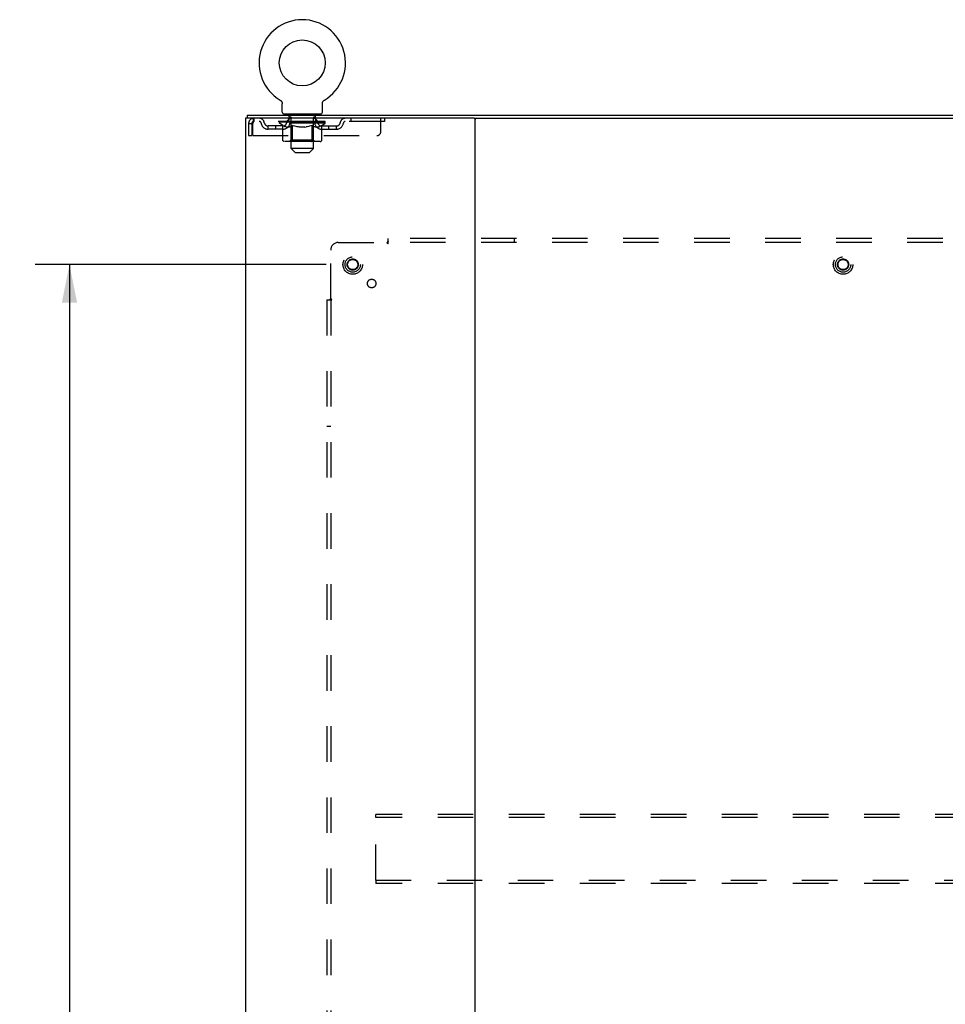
# Model space of a CAD drawing. Header units: inches. Extents: x 0 to 211, y 0 to 136.
# Tile 23 of 24: x 150 to 181, y 68 to 100. Entities that reach past the tile are written whole.
import ezdxf

# ---------------------------------------------------------------- set-up
doc = ezdxf.new("R2010")
doc.units = ezdxf.units.IN
doc.header["$LTSCALE"] = 11.589615
doc.header["$MEASUREMENT"] = 0
doc.linetypes.add('HIDDEN', pattern=[0.2, 0.1, -0.1])
doc.layers.get('0').update_dxf_attribs({"linetype": 'CONTINUOUS'})
for name, color, linetype in [('DEFAULT_2', 8, 'HIDDEN'), ('DIMENSIONS', 7, 'CONTINUOUS'), ('SUBPANEL', 7, 'CONTINUOUS')]:
    doc.layers.add(name, color=color, linetype=linetype)
doc.styles.get("Standard").update_dxf_attribs({"font": 'arial.ttf'})
doc.dimstyles.new('DIMSTYLE_1', dxfattribs={"dimtxt": 0.929648, "dimasz": 1.239531, "dimexe": 0.09, "dimexo": 0.07, "dimgap": 0.0375, "dimtad": 0, "dimtih": 1, "dimtoh": 1, "dimzin": 4, "dimdsep": 46, "dimtxsty": 'Standard', "dimblk": '_FILLED', "dimblk1": '_FILLED', "dimblk2": '_FILLED', "dimcen": 0.09, "dimadec": 3, "dimazin": 1, "dimtfac": 1, "dimtdec": 3, "dimtofl": 0, "dimtmove": 0, "dimatfit": 3, "dimldrblk": '_FILLED', "dimfxl": 0, "dimtolj": 1, "dimtzin": 4, "dimarcsym": 0})

# ---------------------------------------------------------------- blocks, each defined once
blk = doc.blocks.new('_FILLED')
at = {"color": 0, "linetype": 'ByBlock'}
blk.add_solid([(0, 0), (-1, 0.2), (-1, -0.2)], dxfattribs=at)
blk = doc.blocks.new('*D9')
at = {"layer": 'DIMENSIONS', "color": 2, "linetype": 'Continuous'}
for p, q in [((160.316, 92.306), (150.826, 92.306)), ((151.941, 92.306), (151.941, 55.111)), ((151.941, 16.056), (151.941, 53.252)), ((160.316, 16.056), (150.826, 16.056))]:
    blk.add_line(p, q, dxfattribs=at)
at = {"layer": 'DIMENSIONS', "color": 2, "linetype": 'Continuous', "xscale": 1.2395309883, "yscale": 1.2395309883, "zscale": 1.2395309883}
for p, rotation in [((151.941, 92.306), 90), ((151.941, 16.056), 270)]:
    blk.add_blockref('_FILLED', p, dxfattribs=dict(at, rotation=rotation))
at = {"layer": 'DIMENSIONS', "color": 2, "linetype": 'Continuous', "insert": (151.941, 54.646), "char_height": 0.9296, "width": 3.24858, "attachment_point": 2, "line_spacing_factor": 0.9}
blk.add_mtext('76.25', dxfattribs=at)

msp = doc.modelspace()

# ---------------------------------------------------------------- linework, layer by layer
at = {"color": 7, "linetype": 'Continuous'}
for p, q in [((158.814, 97.672), (158.814, 97.673)), ((158.814, 97.673), (158.818, 97.67)), ((158.816, 97.672), (158.815, 97.672)), ((158.818, 97.67), (158.823, 97.667)), ((158.823, 97.667), (158.827, 97.664)), ((158.827, 97.664), (158.831, 97.661)), ((158.831, 97.661), (158.835, 97.657)), ((158.835, 97.657), (158.839, 97.654)), ((158.839, 97.654), (158.842, 97.65)), ((158.842, 97.65), (158.846, 97.646)), ((158.846, 97.646), (158.849, 97.642)), ((158.849, 97.643), (158.853, 97.638)), ((160.222, 97.638), (160.225, 97.643)), ((160.225, 97.642), (160.229, 97.646)), ((160.228, 97.646), (160.232, 97.65)), ((160.232, 97.65), (160.236, 97.654)), ((160.236, 97.654), (160.24, 97.657)), ((160.239, 97.657), (160.244, 97.661)), ((160.243, 97.661), (160.248, 97.664)), ((160.247, 97.664), (160.252, 97.667)), ((160.252, 97.667), (160.256, 97.67)), ((160.252, 97.667), (160.253, 97.668)), ((160.256, 97.67), (160.26, 97.672)), ((160.26, 97.672), (160.259, 97.672)), ((158.853, 97.639), (158.856, 97.634)), ((158.856, 97.634), (158.859, 97.63)), ((158.859, 97.63), (158.862, 97.626)), ((158.861, 97.626), (158.864, 97.621)), ((158.864, 97.621), (158.867, 97.617)), ((158.867, 97.617), (158.869, 97.612)), ((158.869, 97.612), (158.871, 97.607)), ((158.871, 97.607), (158.873, 97.602)), ((158.873, 97.602), (158.875, 97.598)), ((158.875, 97.598), (158.876, 97.593)), ((158.876, 97.593), (158.878, 97.588)), ((158.878, 97.588), (158.879, 97.583)), ((158.879, 97.583), (158.88, 97.577)), ((158.88, 97.578), (158.881, 97.572)), ((158.881, 97.572), (158.881, 97.567)), ((158.881, 97.567), (158.882, 97.562)), ((158.882, 97.562), (158.882, 97.557)), ((158.882, 97.557), (158.882, 97.552)), ((158.882, 97.271), (158.882, 97.552)), ((160.192, 97.557), (160.193, 97.562)), ((160.192, 97.552), (160.192, 97.557)), ((160.192, 97.552), (160.192, 97.557)), ((160.192, 97.271), (160.192, 97.552)), ((160.193, 97.567), (160.194, 97.572)), ((160.193, 97.562), (160.193, 97.567)), ((160.194, 97.577), (160.196, 97.583)), ((160.194, 97.572), (160.194, 97.578)), ((160.195, 97.583), (160.197, 97.588)), ((160.197, 97.588), (160.198, 97.593)), ((160.198, 97.593), (160.2, 97.598)), ((160.2, 97.598), (160.201, 97.602)), ((160.201, 97.602), (160.203, 97.607)), ((160.203, 97.607), (160.206, 97.612)), ((160.205, 97.612), (160.208, 97.617)), ((160.208, 97.617), (160.21, 97.621)), ((160.21, 97.621), (160.213, 97.626)), ((160.213, 97.626), (160.216, 97.63)), ((160.216, 97.63), (160.219, 97.634)), ((160.219, 97.634), (160.222, 97.639)), ((157.683, 97.077), (157.683, 7.285)), ((157.741, 97.077), (157.683, 97.077)), ((157.735, 97.181), (157.735, 97.077)), ((157.735, 97.181), (197.131, 97.181)), ((165.143, 97.077), (157.771, 97.077)), ((158.942, 97.211), (158.942, 97.181)), ((160.132, 97.211), (158.942, 97.211)), ((160.132, 97.211), (160.132, 97.181)), ((165.183, 7.325), (165.183, 97.037)), ((165.223, 97.077), (189.643, 97.077))]:
    msp.add_line(p, q, dxfattribs=at)
at = {"color": 3, "linetype": 'Continuous'}
for p, q in [((157.771, 97.077), (157.741, 97.077)), ((165.143, 97.077), (165.223, 97.077))]:
    msp.add_line(p, q, dxfattribs=at)
at = {"color": 7, "linetype": 'Continuous'}
msp.add_circle((159.537, 98.883), 0.75, dxfattribs=at)
for centre, radius, start, end in [((159.537, 98.883), 1.41, 300.818, 239.182), ((158.942, 97.271), 0.06, 180, 270), ((160.132, 97.271), 0.06, 270, 360), ((165.143, 97.037), 0.04, 0, 90), ((165.223, 97.037), 0.04, 90, 180)]:
    msp.add_arc(centre, radius, start, end, dxfattribs=at)
at = {"layer": 'DEFAULT_2', "color": 8, "linetype": 'HIDDEN'}
for p, q in [((158.822, 97.668), (158.823, 97.667)), ((160.26, 97.672), (160.26, 97.673)), ((160.26, 97.673), (160.26, 97.672)), ((157.954, 97.077), (157.954, 96.973)), ((159.1, 96.973), (159.1, 97.077)), ((159.107, 97.121), (159.107, 97.201)), ((159.174, 97.111), (159.117, 97.111)), ((159.172, 96.091), (159.172, 97.101)), ((159.957, 97.111), (159.9, 97.111)), ((159.902, 96.091), (159.902, 97.101)), ((159.967, 97.121), (159.967, 97.201)), ((159.975, 96.973), (159.975, 97.077)), ((161.125, 97.077), (161.125, 96.973)), ((162.1, 96.64), (162.1, 97.077)), ((162.225, 97.077), (162.225, 96.973)), ((157.787, 96.91), (157.787, 96.515)), ((157.787, 96.91), (157.891, 96.91)), ((157.891, 96.91), (157.891, 96.515)), ((157.921, 96.515), (157.921, 96.91)), ((162.225, 96.973), (157.954, 96.973)), ((158.423, 96.722), (158.423, 96.826)), ((158.906, 96.826), (158.423, 96.826)), ((158.906, 96.722), (158.423, 96.722)), ((158.673, 96.722), (158.673, 96.826)), ((158.794, 96.919), (158.794, 96.965)), ((158.794, 96.965), (159.15, 96.965)), ((158.902, 96.843), (158.794, 96.919)), ((160.281, 96.919), (158.794, 96.919)), ((158.795, 96.965), (158.795, 96.971)), ((158.935, 96.969), (158.795, 96.971)), ((158.805, 96.965), (158.805, 96.973)), ((158.816, 96.962), (158.816, 96.965)), ((158.816, 96.962), (160.259, 96.962)), ((158.826, 96.962), (158.826, 96.965)), ((158.827, 96.962), (158.827, 96.965)), ((158.839, 96.965), (158.839, 96.973)), ((158.858, 96.962), (158.858, 96.965)), ((158.86, 96.962), (158.86, 96.965)), ((158.893, 96.965), (158.893, 96.973)), ((158.902, 96.363), (158.902, 96.843)), ((158.902, 96.843), (158.922, 96.83)), ((158.911, 96.962), (158.911, 96.965)), ((158.914, 96.962), (158.914, 96.965)), ((158.941, 96.818), (158.921, 96.83)), ((158.935, 96.965), (158.935, 96.969)), ((158.961, 96.808), (158.941, 96.818)), ((158.98, 96.8), (158.96, 96.808)), ((158.968, 96.965), (158.968, 96.973)), ((158.969, 96.962), (158.969, 96.965)), ((158.97, 96.962), (158.97, 96.965)), ((158.973, 96.962), (158.973, 96.965)), ((158.999, 96.793), (158.979, 96.8)), ((158.982, 96.962), (158.982, 96.965)), ((158.983, 96.962), (158.983, 96.965)), ((158.987, 96.962), (158.987, 96.965)), ((158.99, 96.962), (158.99, 96.966)), ((158.994, 96.962), (158.994, 96.965)), ((159.018, 96.788), (158.999, 96.793)), ((159.013, 96.962), (159.013, 96.965)), ((159.103, 96.788), (159.018, 96.788)), ((159.031, 96.962), (159.031, 96.965)), ((159.033, 96.962), (159.033, 96.968)), ((159.059, 96.965), (159.059, 96.973)), ((159.059, 96.962), (159.059, 96.965)), ((159.071, 96.962), (159.071, 96.965)), ((159.076, 96.962), (159.076, 96.965)), ((159.084, 96.962), (159.084, 96.965)), ((159.099, 96.962), (159.099, 96.97)), ((159.103, 96.788), (159.122, 96.793)), ((159.12, 96.962), (159.12, 96.965)), ((159.142, 96.8), (159.122, 96.793)), ((159.123, 96.962), (159.123, 96.965)), ((159.161, 96.808), (159.141, 96.8)), ((159.15, 96.962), (159.15, 96.965)), ((159.18, 96.818), (159.16, 96.808)), ((159.229, 96.965), (159.163, 96.965)), ((159.165, 96.965), (159.165, 96.973)), ((159.171, 96.367), (159.171, 96.915)), ((159.174, 96.962), (159.174, 96.965)), ((159.179, 96.962), (159.179, 96.965)), ((159.2, 96.83), (159.18, 96.818)), ((159.186, 96.962), (159.186, 96.971)), ((159.194, 96.962), (159.194, 96.965)), ((159.219, 96.843), (159.199, 96.83)), ((159.205, 96.962), (159.205, 96.965)), ((159.219, 96.363), (159.219, 96.843)), ((159.219, 96.843), (159.259, 96.83)), ((159.229, 96.962), (159.229, 96.965)), ((159.316, 96.965), (159.254, 96.965)), ((159.299, 96.818), (159.259, 96.83)), ((159.278, 96.962), (159.278, 96.965)), ((159.283, 96.965), (159.283, 96.973)), ((159.287, 96.962), (159.287, 96.965)), ((159.29, 96.962), (159.29, 96.972)), ((159.293, 96.962), (159.293, 96.965)), ((159.338, 96.808), (159.298, 96.818)), ((159.303, 96.962), (159.303, 96.966)), ((159.316, 96.962), (159.316, 96.965)), ((159.376, 96.8), (159.337, 96.808)), ((159.411, 96.965), (159.353, 96.965)), ((159.369, 96.962), (159.369, 96.965)), ((159.414, 96.793), (159.375, 96.8)), ((159.402, 96.965), (159.537, 96.973)), ((159.408, 96.965), (159.408, 96.973)), ((159.409, 96.973), (159.408, 96.973)), ((159.409, 96.965), (159.409, 96.973)), ((159.409, 96.962), (159.409, 96.965)), ((159.411, 96.962), (159.411, 96.965)), ((159.452, 96.788), (159.413, 96.793)), ((159.414, 96.962), (159.414, 96.966)), ((159.415, 96.962), (159.415, 96.965)), ((159.623, 96.788), (159.452, 96.788)), ((159.509, 96.965), (159.458, 96.965)), ((159.466, 96.962), (159.466, 96.965)), ((159.509, 96.962), (159.509, 96.965)), ((159.534, 96.966), (159.534, 96.965)), ((159.534, 96.962), (159.534, 96.966)), ((159.534, 96.962), (159.534, 96.965)), ((159.537, 96.965), (159.537, 96.973)), ((159.537, 96.973), (159.672, 96.965)), ((159.54, 96.962), (159.54, 96.966)), ((159.54, 96.966), (159.54, 96.965)), ((159.54, 96.962), (159.54, 96.965)), ((159.565, 96.962), (159.565, 96.965)), ((159.565, 96.965), (159.616, 96.965)), ((159.608, 96.962), (159.608, 96.965)), ((159.623, 96.788), (159.661, 96.793)), ((159.659, 96.962), (159.659, 96.965)), ((159.661, 96.962), (159.661, 96.966)), ((159.699, 96.8), (159.661, 96.793)), ((159.664, 96.962), (159.664, 96.965)), ((159.664, 96.965), (159.721, 96.965)), ((159.666, 96.965), (159.666, 96.973)), ((159.666, 96.965), (159.666, 96.973)), ((159.666, 96.973), (159.666, 96.973)), ((159.666, 96.962), (159.666, 96.965)), ((159.738, 96.808), (159.699, 96.8)), ((159.705, 96.962), (159.705, 96.965)), ((159.776, 96.818), (159.737, 96.808)), ((159.758, 96.962), (159.758, 96.965)), ((159.758, 96.965), (159.821, 96.965)), ((159.772, 96.962), (159.772, 96.966)), ((159.815, 96.83), (159.776, 96.818)), ((159.781, 96.962), (159.781, 96.965)), ((159.784, 96.962), (159.784, 96.972)), ((159.787, 96.962), (159.787, 96.965)), ((159.791, 96.965), (159.791, 96.973)), ((159.797, 96.962), (159.797, 96.965)), ((159.855, 96.843), (159.815, 96.83)), ((159.846, 96.962), (159.846, 96.965)), ((159.846, 96.965), (159.911, 96.965)), ((159.855, 96.363), (159.855, 96.843)), ((159.855, 96.843), (159.875, 96.83)), ((159.87, 96.962), (159.87, 96.965)), ((159.895, 96.818), (159.875, 96.83)), ((159.881, 96.962), (159.881, 96.965)), ((159.888, 96.962), (159.888, 96.971)), ((159.914, 96.808), (159.894, 96.818)), ((159.895, 96.962), (159.895, 96.965)), ((159.901, 96.962), (159.901, 96.965)), ((159.903, 96.367), (159.903, 96.915)), ((159.909, 96.965), (159.909, 96.973)), ((159.933, 96.8), (159.914, 96.808)), ((159.924, 96.962), (159.924, 96.965)), ((159.924, 96.965), (160.153, 96.965)), ((159.952, 96.793), (159.933, 96.8)), ((159.952, 96.962), (159.952, 96.965)), ((159.971, 96.788), (159.952, 96.793)), ((159.954, 96.962), (159.954, 96.965)), ((160.057, 96.788), (159.971, 96.788)), ((159.975, 96.962), (159.975, 96.97)), ((159.991, 96.962), (159.991, 96.965)), ((159.999, 96.962), (159.999, 96.965)), ((160.004, 96.962), (160.004, 96.965)), ((160.015, 96.965), (160.015, 96.973)), ((160.015, 96.962), (160.015, 96.965)), ((160.041, 96.962), (160.041, 96.968)), ((160.043, 96.962), (160.043, 96.965)), ((160.057, 96.788), (160.076, 96.793)), ((160.061, 96.962), (160.061, 96.965)), ((160.095, 96.8), (160.076, 96.793)), ((160.081, 96.962), (160.081, 96.965)), ((160.085, 96.962), (160.085, 96.966)), ((160.088, 96.962), (160.088, 96.965)), ((160.092, 96.962), (160.092, 96.965)), ((160.092, 96.962), (160.092, 96.965)), ((160.114, 96.808), (160.095, 96.8)), ((160.102, 96.962), (160.102, 96.965)), ((160.105, 96.962), (160.105, 96.965)), ((160.105, 96.962), (160.105, 96.965)), ((160.107, 96.965), (160.107, 96.973)), ((160.133, 96.818), (160.114, 96.808)), ((160.153, 96.83), (160.133, 96.818)), ((160.173, 96.843), (160.153, 96.83)), ((160.16, 96.962), (160.16, 96.965)), ((160.164, 96.962), (160.164, 96.965)), ((160.169, 96.826), (160.652, 96.826)), ((160.169, 96.722), (160.652, 96.722)), ((160.173, 96.843), (160.281, 96.919)), ((160.173, 96.363), (160.173, 96.843)), ((160.181, 96.965), (160.181, 96.973)), ((160.214, 96.962), (160.214, 96.965)), ((160.216, 96.962), (160.216, 96.965)), ((160.236, 96.965), (160.236, 96.973)), ((160.247, 96.962), (160.247, 96.965)), ((160.248, 96.962), (160.248, 96.965)), ((160.259, 96.962), (160.259, 96.965)), ((160.269, 96.965), (160.269, 96.973)), ((160.281, 96.919), (160.281, 96.973)), ((160.402, 96.722), (160.402, 96.826)), ((160.652, 96.722), (160.652, 96.826)), ((157.787, 96.515), (157.891, 96.515)), ((157.921, 96.515), (161.975, 96.515)), ((159.171, 96.367), (159.125, 96.32)), ((159.903, 96.367), (159.171, 96.367)), ((159.903, 96.367), (159.95, 96.32)), ((160.123, 96.32), (158.952, 96.32)), ((159.302, 95.961), (159.172, 96.091)), ((159.902, 96.091), (159.172, 96.091)), ((159.772, 95.961), (159.902, 96.091)), ((159.83, 96.32), (159.833, 96.32)), ((159.839, 96.323), (159.842, 96.325)), ((159.842, 96.325), (159.844, 96.328)), ((159.302, 95.961), (159.772, 95.961)), ((161.933, 74.265), (161.933, 74.369)), ((192.933, 74.369), (161.933, 74.369)), ((161.933, 72.223), (161.933, 74.265)), ((192.933, 74.265), (161.933, 74.265)), ((161.933, 72.223), (161.933, 72.119)), ((161.933, 72.223), (192.933, 72.223)), ((192.933, 72.119), (161.933, 72.119))]:
    msp.add_line(p, q, dxfattribs=at)
for points in [[(157.954, 97.077), (157.952, 97.076), (157.949, 97.073), (157.947, 97.068), (157.945, 97.061), (157.942, 97.052), (157.94, 97.041), (157.938, 97.028), (157.935, 97.014), (157.933, 96.999), (157.931, 96.983), (157.928, 96.965), (157.926, 96.947), (157.924, 96.929), (157.921, 96.91)], [(157.954, 96.973), (157.952, 96.973), (157.949, 96.972), (157.947, 96.97), (157.945, 96.967), (157.942, 96.964), (157.94, 96.959), (157.938, 96.955), (157.935, 96.949), (157.933, 96.944), (157.931, 96.938), (157.928, 96.931), (157.926, 96.924), (157.924, 96.917), (157.921, 96.91)], [(158.952, 96.32), (158.946, 96.32), (158.94, 96.321), (158.934, 96.323), (158.928, 96.325), (158.923, 96.328), (158.918, 96.331), (158.913, 96.336), (158.909, 96.34), (158.906, 96.345), (158.904, 96.351), (158.902, 96.357), (158.902, 96.363)], [(159.244, 96.32), (159.241, 96.32), (159.238, 96.321), (159.235, 96.323), (159.233, 96.325), (159.23, 96.328), (159.227, 96.331), (159.225, 96.336), (159.223, 96.34), (159.222, 96.345), (159.22, 96.351), (159.22, 96.357), (159.219, 96.363)], [(159.853, 96.345), (159.854, 96.351), (159.855, 96.357), (159.855, 96.363)], [(159.854, 96.351), (159.855, 96.357), (159.855, 96.363)], [(160.123, 96.32), (160.129, 96.32), (160.135, 96.321), (160.141, 96.323), (160.146, 96.325), (160.152, 96.328), (160.157, 96.331), (160.161, 96.336), (160.165, 96.34), (160.168, 96.345), (160.171, 96.351), (160.172, 96.357), (160.173, 96.363)], [(159.833, 96.32), (159.836, 96.321), (159.839, 96.323)], [(159.844, 96.328), (159.847, 96.331), (159.849, 96.336), (159.851, 96.34), (159.853, 96.345)], [(159.847, 96.331), (159.849, 96.336), (159.851, 96.34)]]:
    msp.add_lwpolyline(points, dxfattribs=at)
for centre, radius in [((161.183, 92.306), 0.318), ((177.183, 92.306), 0.318), ((161.183, 92.306), 0.183), ((161.183, 92.306), 0.166), ((177.183, 92.306), 0.183), ((177.183, 92.306), 0.166)]:
    msp.add_circle(centre, radius, dxfattribs=at)
for centre, radius, start, end in [((157.954, 96.91), 0.167, 90, 180), ((158.134, 96.91), 0.167, 8.0716, 90), ((159.195, 96.91), 0.167, 90, 171.9284), ((159.097, 97.201), 0.01, 0, 90), ((159.117, 97.121), 0.01, 180, 270), ((159.162, 97.101), 0.01, 0, 90), ((159.88, 96.91), 0.167, 8.0716, 90), ((159.912, 97.101), 0.01, 90, 180), ((159.957, 97.121), 0.01, 270, 360), ((159.977, 97.201), 0.01, 90, 180), ((160.941, 96.91), 0.167, 90, 171.9284), ((157.954, 96.91), 0.063, 90, 180), ((158.134, 96.911), 0.0625, 7.9863, 90), ((158.423, 96.951), 0.229, 187.9863, 270), ((158.423, 96.951), 0.125, 188.0716, 270), ((158.906, 96.951), 0.125, 270, 351.9284), ((158.906, 96.951), 0.229, 270, 352.0137), ((159.125, 96.915), 0.0466, 0, 90), ((159.194, 96.911), 0.0625, 90, 172.0137), ((159.88, 96.911), 0.0625, 7.9863, 90), ((159.95, 96.915), 0.0466, 90, 180), ((160.169, 96.951), 0.229, 187.9863, 270), ((160.169, 96.951), 0.125, 188.0716, 270), ((160.652, 96.951), 0.125, 270, 351.9284), ((160.652, 96.951), 0.229, 270, 352.0137), ((160.94, 96.911), 0.0625, 90, 172.0137), ((161.975, 96.64), 0.125, 270, 360)]:
    msp.add_arc(centre, radius, start, end, dxfattribs=at)
for centre, major_axis, ratio, start_param, end_param in [((159.537, 96.973), (0.743, 0.008), 0.059247, 9.249624, 9.431866), ((159.537, 96.973), (0.744, 0), 0.060167, -3.084065, -2.96706), ((159.537, 96.973), (0.743, 0.015), 0.056515, 2.79136, 2.965893), ((158.822, 96.959), (0.232, -0.002), 0.059247, 0.601702, 1.645657), ((158.742, 96.959), (0.232, 0.002), 0.059247, 0.251393, 1.295349), ((159.537, 96.973), (0.743, -0.008), 0.059247, -2.966439, -2.791906), ((158.742, 96.952), (0.232, 0.005), 0.056515, 1.199244, 1.294804), ((158.822, 96.952), (0.232, 0), 0.060167, 1.549477, 1.645036), ((158.826, 96.954), (0.192, 0.002), 0.059247, 1.051627, 1.625044), ((158.77, 96.952), (0.232, 0.002), 0.059247, 1.16236, 1.374323), ((158.803, 96.954), (0.192, 0.004), 0.056515, 0.876548, 1.449966), ((158.871, 96.954), (0.192, 0), 0.060167, 1.226781, 1.800198), ((159.537, 96.973), (0.743, 0.022), 0.052059, 2.616423, 2.790956), ((158.896, 96.959), (0.232, -0.005), 0.056515, 0.77678, 1.820736), ((158.738, 96.959), (0.232, 0.005), 0.056515, 0.076315, 1.120271), ((159.537, 96.973), (0.743, -0.015), 0.056515, -2.79136, -2.616827), ((158.738, 96.952), (0.232, 0.007), 0.052059, 1.024308, 1.119867), ((158.896, 96.952), (0.232, -0.002), 0.059247, 1.724631, 1.82019), ((158.802, 96.954), (0.192, 0.006), 0.052059, 0.701611, 1.275029), ((158.936, 96.954), (0.192, -0.002), 0.059247, 1.401935, 1.975352), ((159.537, 96.973), (0.743, 0.029), 0.046022, 2.441677, 2.61621), ((158.989, 96.959), (0.232, -0.007), 0.052059, 0.951717, 1.995673), ((158.758, 96.959), (0.232, 0.007), 0.052059, -0.098622, 0.945334), ((159.537, 96.973), (0.743, -0.022), 0.052059, -2.616423, -2.441891), ((158.758, 96.952), (0.232, 0.009), 0.046022, 0.849561, 0.945121), ((158.989, 96.952), (0.232, -0.005), 0.056515, 1.899709, 1.995269), ((158.824, 96.954), (0.192, 0.007), 0.046022, 0.526865, 1.100283), ((159.019, 96.954), (0.192, -0.004), 0.056515, 1.577013, 2.150431), ((158.77, 96.959), (0.232, 0), 0.060167, 0.426548, 0.780915), ((159.537, 96.973), (0.743, 0.034), 0.038593, 2.267147, 2.44168), ((159.098, 96.959), (0.232, -0.009), 0.046022, 1.126463, 2.170419), ((159.537, 96.973), (0.743, -0.029), 0.046022, -2.441677, -2.267144), ((158.802, 96.959), (0.232, 0.009), 0.046022, -0.273368, 0.770588), ((158.802, 96.952), (0.232, 0.011), 0.038593, 0.675031, 0.77059), ((159.098, 96.952), (0.232, -0.007), 0.052059, 2.074646, 2.170205), ((158.867, 96.954), (0.192, 0.009), 0.038593, 0.352335, 0.925752), ((159.118, 96.954), (0.192, -0.006), 0.052059, 1.75195, 2.325367), ((159.537, 96.973), (0.743, 0.039), 0.030002, 2.09283, 2.267363), ((159.221, 96.959), (0.232, -0.011), 0.038593, 1.300994, 2.344949), ((159.537, 96.973), (0.743, -0.034), 0.038593, -2.267147, -2.092614), ((158.868, 96.959), (0.232, 0.011), 0.038593, -0.447899, 0.596057), ((158.868, 96.952), (0.232, 0.012), 0.030002, 0.500714, 0.596274), ((159.221, 96.952), (0.232, -0.009), 0.046022, 2.249392, 2.344952), ((158.931, 96.954), (0.192, 0.01), 0.030002, 0.178018, 0.751436), ((159.23, 96.954), (0.192, -0.007), 0.046022, 1.926696, 2.500114), ((158.954, 96.959), (0.232, 0.012), 0.030002, -0.622215, 0.421741), ((159.537, 96.973), (0.743, 0.042), 0.020513, 1.918702, 2.093235), ((159.354, 96.959), (0.232, -0.012), 0.030002, 1.47531, 2.519266), ((159.537, 96.973), (0.743, -0.039), 0.030002, -2.09283, -1.918297), ((158.954, 96.952), (0.232, 0.013), 0.020513, 0.326586, 0.422146), ((159.354, 96.952), (0.232, -0.011), 0.038593, 2.423923, 2.519482), ((159.013, 96.954), (0.192, 0.011), 0.020513, 0.00389, 0.577307), ((159.351, 96.954), (0.192, -0.009), 0.038593, 2.101227, 2.674644), ((159.058, 96.959), (0.232, 0.013), 0.020513, -0.796343, 0.247613), ((159.537, 96.973), (0.743, 0.044), 0.010411, 1.744712, 1.919245), ((159.492, 96.959), (0.232, -0.013), 0.020513, 1.649438, 2.693394), ((159.537, 96.973), (0.743, -0.042), 0.020513, -1.918702, -1.744169), ((159.058, 96.952), (0.232, 0.014), 0.010411, 0.152596, 0.248156), ((159.492, 96.952), (0.232, -0.012), 0.030002, 2.598239, 2.693799), ((159.111, 96.954), (0.192, 0.011), 0.010411, 6.113086, 6.686503), ((159.477, 96.954), (0.192, -0.01), 0.030002, 2.275543, 2.848961), ((159.177, 96.959), (0.232, 0.014), 0.010411, -0.970333, -0.000837), ((159.631, 96.959), (0.232, -0.014), 0.010411, 1.823428, 2.867384), ((159.537, 96.973), (0.743, -0.044), 0.010411, -1.744712, -1.570179), ((159.631, 96.952), (0.232, -0.013), 0.020513, 2.772368, 2.867927), ((159.606, 96.954), (0.192, -0.011), 0.020513, 2.449671, 3.023089), ((159.443, 96.959), (0.232, 0.014), 0.010411, 0.274209, 1.318165), ((159.342, 96.954), (0.192, 0.011), 0.010411, -0.000452, 0.517932), ((159.307, 96.952), (0.232, 0.014), 0.010411, 0.099676, 0.195236), ((159.537, 96.973), (0.743, 0.044), 0.010411, -1.571413, -1.39688), ((159.768, 96.952), (0.232, -0.014), 0.010411, 2.946357, 3.041917), ((159.732, 96.954), (0.192, -0.011), 0.010411, 2.623661, 3.142044), ((159.583, 96.959), (0.232, 0.013), 0.020513, 0.448199, 1.492154), ((159.468, 96.954), (0.192, 0.011), 0.020513, 0.118504, 0.691921), ((159.443, 96.952), (0.232, 0.013), 0.020513, 0.273666, 0.369225), ((159.537, 96.973), (0.743, 0.042), 0.020513, -1.397424, -1.222891), ((159.897, 96.959), (0.232, -0.014), 0.010411, -3.140756, -2.17126), ((159.537, 96.973), (0.743, -0.044), 0.010411, 1.222347, 1.39688), ((159.721, 96.959), (0.232, 0.012), 0.030002, 0.622327, 1.666283), ((159.597, 96.954), (0.192, 0.01), 0.030002, 0.292632, 0.86605), ((159.964, 96.954), (0.192, -0.011), 0.010411, 2.738275, 3.311692), ((160.016, 96.959), (0.232, -0.013), 0.020513, 2.89398, 3.937936), ((159.583, 96.952), (0.232, 0.012), 0.030002, 0.447794, 0.543354), ((160.016, 96.952), (0.232, -0.014), 0.010411, 2.893437, 2.988996), ((159.537, 96.973), (0.743, 0.039), 0.030002, -1.223295, -1.048762), ((159.537, 96.973), (0.743, -0.042), 0.020513, 1.048358, 1.222891), ((159.853, 96.959), (0.232, 0.011), 0.038593, 0.796643, 1.840599), ((159.724, 96.954), (0.192, 0.009), 0.038593, 0.466948, 1.040366), ((160.062, 96.954), (0.192, -0.011), 0.020513, 2.564285, 3.137703), ((160.12, 96.959), (0.232, -0.012), 0.030002, 2.719852, 3.763807), ((159.976, 96.959), (0.232, 0.009), 0.046022, 0.971174, 2.01513), ((159.721, 96.952), (0.232, 0.011), 0.038593, 0.62211, 0.71767), ((160.12, 96.952), (0.232, -0.013), 0.020513, 2.719447, 2.815007), ((159.537, 96.973), (0.743, 0.034), 0.038593, -1.048979, -0.874446), ((159.537, 96.973), (0.743, -0.039), 0.030002, 0.874229, 1.048762), ((159.845, 96.954), (0.192, 0.007), 0.046022, 0.641479, 1.214897), ((160.086, 96.959), (0.232, 0.007), 0.052059, 1.14592, 2.189876), ((160.144, 96.954), (0.192, -0.01), 0.030002, 2.390157, 2.963574), ((160.207, 96.959), (0.232, -0.011), 0.038593, 2.545535, 3.589491), ((159.956, 96.954), (0.192, 0.006), 0.052059, 0.816225, 1.389643), ((159.853, 96.952), (0.232, 0.009), 0.046022, 0.796641, 0.892201), ((160.207, 96.952), (0.232, -0.012), 0.030002, 2.545319, 2.640878), ((160.179, 96.959), (0.232, 0.005), 0.056515, 1.320857, 2.364813), ((159.537, 96.973), (0.743, 0.029), 0.046022, -0.874448, -0.699915), ((159.537, 96.973), (0.743, -0.034), 0.038593, 0.699913, 0.874446), ((160.273, 96.959), (0.232, -0.009), 0.046022, 2.371005, 3.41496), ((160.207, 96.954), (0.192, -0.009), 0.038593, 2.21584, 2.789258), ((160.055, 96.954), (0.192, 0.004), 0.056515, 0.991162, 1.564579), ((160.252, 96.959), (0.232, 0.002), 0.059247, 1.495935, 2.539891), ((160.317, 96.959), (0.232, -0.007), 0.052059, 2.196258, 3.240214), ((160.251, 96.954), (0.192, -0.007), 0.046022, 2.04131, 2.614727), ((159.976, 96.952), (0.232, 0.007), 0.052059, 0.971387, 1.066947), ((160.273, 96.952), (0.232, -0.011), 0.038593, 2.371002, 2.466562), ((160.304, 96.959), (0.232, 0), 0.060167, 1.671089, 2.715045), ((160.337, 96.959), (0.232, -0.005), 0.056515, 2.021322, 3.065278), ((160.139, 96.954), (0.192, 0.002), 0.059247, 1.16624, 1.739658), ((159.537, 96.973), (0.743, 0.022), 0.052059, -0.699702, -0.525169), ((159.537, 96.973), (0.743, -0.029), 0.046022, 0.525382, 0.699915), ((160.332, 96.959), (0.232, -0.002), 0.059247, 1.846243, 2.890199), ((160.272, 96.954), (0.192, -0.006), 0.052059, 1.866564, 2.439981), ((160.204, 96.954), (0.192, 0), 0.060167, 1.341394, 1.914812), ((160.271, 96.954), (0.192, -0.004), 0.056515, 1.691627, 2.265045), ((160.248, 96.954), (0.192, -0.002), 0.059247, 1.516549, 2.089966), ((160.086, 96.952), (0.232, 0.005), 0.056515, 1.146324, 1.241883), ((160.317, 96.952), (0.232, -0.009), 0.046022, 2.196472, 2.292031), ((159.537, 96.973), (0.743, 0.015), 0.056515, -0.524765, -0.350233), ((159.537, 96.973), (0.743, -0.022), 0.052059, 0.350636, 0.525169), ((160.179, 96.952), (0.232, 0.002), 0.059247, 1.321402, 1.416962), ((160.337, 96.952), (0.232, -0.007), 0.052059, 2.021726, 2.117285), ((159.537, 96.973), (0.743, 0.008), 0.059247, -0.349687, -0.175154), ((159.537, 96.973), (0.743, -0.015), 0.056515, 0.1757, 0.350233), ((160.252, 96.952), (0.232, 0), 0.060167, 1.496556, 1.592116), ((160.332, 96.952), (0.232, -0.005), 0.056515, 1.846789, 1.942348), ((160.304, 96.952), (0.232, -0.002), 0.059247, 1.67171, 1.76727), ((159.537, 96.973), (0.744, 0), 0.060167, -0.174533, 0), ((159.537, 96.973), (0.743, -0.008), 0.059247, 0.000621, 0.175154)]:
    msp.add_ellipse(centre, major_axis=major_axis, ratio=ratio, start_param=start_param, end_param=end_param, dxfattribs=at)
at = {"layer": 'SUBPANEL', "color": 8, "linetype": 'HIDDEN'}
for p, q in [((162.339, 92.984), (162.339, 93.15)), ((192.027, 93.15), (162.339, 93.15)), ((166.464, 93.025), (166.464, 93.15)), ((160.714, 93.025), (162.304, 93.025)), ((162.322, 93.044), (162.316, 93.037)), ((192.027, 93.025), (162.339, 93.025)), ((160.464, 91.185), (160.464, 92.775)), ((160.339, 91.15), (160.339, 17.212)), ((160.339, 91.15), (160.505, 91.15)), ((160.464, 91.15), (160.464, 17.212)), ((160.464, 87.025), (160.339, 87.025))]:
    msp.add_line(p, q, dxfattribs=at)
for points in [[(162.316, 93.037), (162.314, 93.035), (162.312, 93.034), (162.31, 93.032), (162.309, 93.03), (162.307, 93.028), (162.305, 93.026), (162.304, 93.025)], [(162.339, 92.984), (162.338, 92.985), (162.336, 92.986), (162.334, 92.986), (162.333, 92.987), (162.331, 92.988), (162.33, 92.99), (162.328, 92.991), (162.327, 92.992), (162.325, 92.994), (162.324, 92.996), (162.322, 92.997), (162.321, 92.999), (162.32, 93.001), (162.318, 93.003), (162.317, 93.006), (162.316, 93.008), (162.314, 93.01), (162.313, 93.013), (162.311, 93.015), (162.31, 93.017), (162.308, 93.019), (162.307, 93.021), (162.306, 93.023), (162.304, 93.025)], [(162.339, 93.063), (162.338, 93.061), (162.336, 93.059), (162.335, 93.057), (162.333, 93.055), (162.332, 93.053), (162.33, 93.052), (162.328, 93.05), (162.327, 93.048), (162.325, 93.047), (162.324, 93.045), (162.322, 93.044)], [(160.426, 91.15), (160.428, 91.152), (160.43, 91.153), (160.432, 91.155), (160.434, 91.156), (160.436, 91.158), (160.438, 91.159), (160.44, 91.161), (160.441, 91.162), (160.443, 91.164), (160.444, 91.165), (160.446, 91.167)], [(160.446, 91.167), (160.452, 91.173), (160.454, 91.175), (160.456, 91.177), (160.458, 91.179), (160.46, 91.181), (160.461, 91.182), (160.463, 91.184), (160.464, 91.185)], [(160.479, 91.175), (160.477, 91.177), (160.474, 91.178), (160.472, 91.179), (160.47, 91.181), (160.468, 91.182), (160.466, 91.184), (160.464, 91.185)], [(160.505, 91.15), (160.505, 91.152), (160.504, 91.153), (160.503, 91.155), (160.502, 91.157), (160.501, 91.158), (160.5, 91.16), (160.498, 91.161), (160.497, 91.163), (160.495, 91.164), (160.494, 91.166), (160.492, 91.167), (160.49, 91.168), (160.488, 91.17), (160.486, 91.171), (160.484, 91.172), (160.479, 91.175)]]:
    msp.add_lwpolyline(points, dxfattribs=at)
for centre, radius in [((161.183, 92.306), 0.25), ((177.183, 92.306), 0.25), ((161.802, 91.687), 0.141)]:
    msp.add_circle(centre, radius, dxfattribs=at)
msp.add_arc((160.714, 92.775), 0.25, 90, 180, dxfattribs=at)

# ---------------------------------------------------------------- dimensions: what is measured, and where the dimension line sits
at = {"layer": 'DIMENSIONS', "color": 2, "linetype": 'Continuous'}
dim = msp.add_linear_dim(base=(151.941, 92.306), p1=(160.386, 16.056), p2=(160.386, 92.306), angle=90, dimstyle='DIMSTYLE_1', dxfattribs=at)
dim.commit()
dim.dimension.update_dxf_attribs({"geometry": '*D9', "text_midpoint": (151.945, 54.176), "dimtype": 160})

doc.saveas('drawing.dxf')
